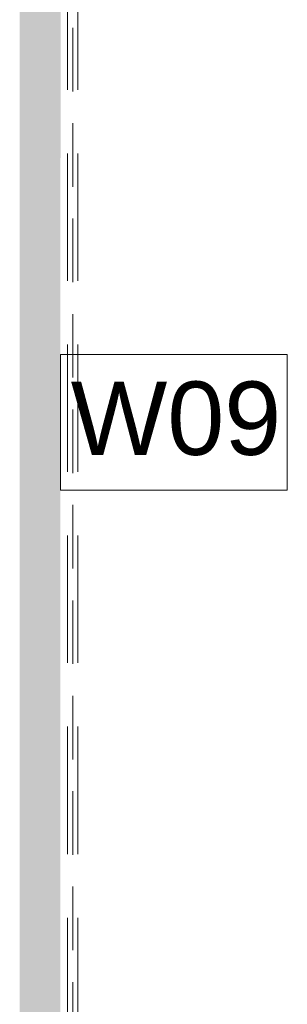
# Model space of a CAD drawing. Header units: millimetres. Extents: x -850 to 154668, y -24973 to 71030.
# Tile 146 of 212: x 38820 to 39477, y 32181 to 34597. Entities that reach past the tile are written whole.
import ezdxf

# ---------------------------------------------------------------- set-up
doc = ezdxf.new("R2010")
doc.units = ezdxf.units.MM
doc.header["$MEASUREMENT"] = 0
doc.linetypes.add('B0701', pattern=[234.119993, 155.999994, -78.119999])
doc.linetypes.add('B0703', pattern=[468.700004, 312.5, -156.200004])
for name, color, linetype in [('42 Binnenwandafw', 7, 'Continuous'), ('Info Wandafwerking aanduiding', 7, 'Continuous'), ('Info Wandafwerking aanduiding Doorsnede-arcering', 7, 'Continuous'), ('New_72 VI kastenwanden', 7, 'Continuous')]:
    doc.layers.add(name, color=color, linetype=linetype)
doc.styles.add('GENERATED_STYLE_1', font='txt')

# ---------------------------------------------------------------- blocks, each defined once
blk = doc.blocks.new('Wall_326_2', base_point=(38820, 30575))
at = {"layer": 'Info Wandafwerking aanduiding Doorsnede-arcering', "linetype": 'Continuous', "lineweight": 0, "true_color": 0x0ba833}
blk.add_hatch(color=104, dxfattribs=at).paths.add_polyline_path([(38920, 30675), (38920.5, 38524.9), (38820.5, 38524.9), (38820, 30675)])
blk = doc.blocks.new('Curtain #1580')
at = {"layer": 'New_72 VI kastenwanden', "color": 1, "linetype": 'B0701', "lineweight": 0}
blk.add_line((0, 0), (7969.9, 0), dxfattribs=at)
blk.add_line((0, 0), (7969.9, 0), dxfattribs=at)
blk = doc.blocks.new('Beam_5_2', base_point=(38799.9, 30675))
at = {"layer": '42 Binnenwandafw', "color": 9, "linetype": 'B0703', "lineweight": 0}
for p, q in [((38937.4, 30675), (38938, 38644.9)), ((38962.4, 30675), (38963, 38644.9))]:
    blk.add_line(p, q, dxfattribs=at)

msp = doc.modelspace()

# ---------------------------------------------------------------- linework, layer by layer
at = {"layer": 'Info Wandafwerking aanduiding', "color": 9, "linetype": 'Continuous', "lineweight": 0, "flags": 128}
msp.add_lwpolyline([(38920.2, 33775.1), (39477.1, 33775.1), (39477.1, 33442.3), (38920.2, 33442.3)], close=True, dxfattribs=at)

# ---------------------------------------------------------------- block references
at = {"layer": '42 Binnenwandafw', "color": 9, "lineweight": 0}
msp.add_blockref('Beam_5_2', (38799.9, 30675), dxfattribs=at)
at = {"layer": 'Info Wandafwerking aanduiding', "color": 1, "lineweight": 0}
msp.add_blockref('Wall_326_2', (38820, 30575), dxfattribs=at)
at = {"layer": 'New_72 VI kastenwanden', "color": 1, "linetype": 'Continuous', "lineweight": 0, "zscale": 1000, "rotation": 90}
msp.add_blockref('Curtain #1580', (38950.5, 30675), dxfattribs=at)

# ---------------------------------------------------------------- texts
at = {"layer": 'Info Wandafwerking aanduiding', "color": 2, "linetype": 'Continuous', "lineweight": 0, "insert": (38945.2, 33709), "char_height": 180, "attachment_point": 1, "style": 'GENERATED_STYLE_1'}
msp.add_mtext('\\A1;{\\pql;\\fArial|b0|i0|c0|p38;W09}', dxfattribs=at)

doc.saveas('drawing.dxf')
